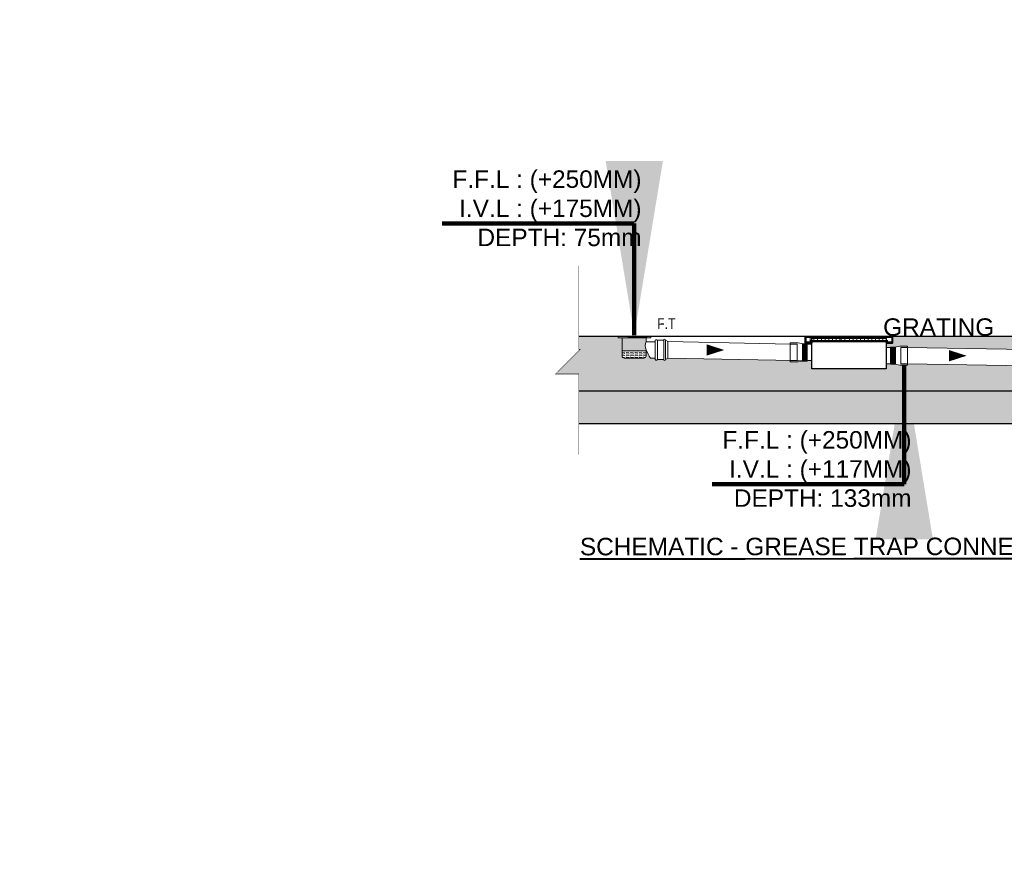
# Model space of a CAD drawing. Header units: inches. Extents: x 704 to 259546, y -107711 to 151004.
# Tile 3 of 208: x 122685 to 123251, y 21099 to 21578. Entities that reach past the tile are written whole.
import ezdxf

# ---------------------------------------------------------------- set-up
doc = ezdxf.new("R2010")
doc.units = ezdxf.units.IN
doc.header["$MEASUREMENT"] = 0
doc.linetypes.add('ACAD_ISO11W100', pattern=[33, 12, -3, 12, -3, 0, -3])
for name, color, linetype in [('00-ABM-GRATING', 160, 'Continuous'), ('PP BALL VALVE', 7, 'Continuous'), ('SYM-GRATING', 8, 'Continuous')]:
    doc.layers.add(name, color=color, linetype=linetype)
for name, color, linetype, lineweight in [('00-ABM-WASTE PIPE', 3, 'Continuous', 0), ('A-TEXTS', 4, 'Continuous', 0), ('BORDER', 7, 'Continuous', 40), ('CKD Dimensions', 3, 'Continuous', 0), ('Flow Direction', 1, 'Continuous', 0), ('JMT SOIL PIPE', 4, 'Continuous', 0), ('JMT-P-WASTE', 3, 'Continuous', 0), ('P-Waste', 4, 'ACAD_ISO11W100', 0), ('P2 WASTE', 3, 'Continuous', 0), ('PP-SECTION LINE', 6, 'Continuous', 25), ('PP-TEXT', 7, 'Continuous', 40), ('WALLS', 8, 'Continuous', 0)]:
    doc.layers.add(name, color=color, linetype=linetype, lineweight=lineweight)
doc.styles.get("Standard").update_dxf_attribs({"font": 'arial.ttf', "height": 6})
doc.styles.add('WMF-Arial1', font='arial.ttf')
doc.dimstyles.new('PP- EX SLOPE', dxfattribs={"dimtxt": 125, "dimasz": 450, "dimexe": 25, "dimexo": 50, "dimgap": 0.09, "dimtad": 0, "dimtih": 1, "dimtoh": 1, "dimdec": 0, "dimzin": 0, "dimdsep": 46, "dimtxsty": 'Standard', "dimblk": 'ARCHTICK', "dimcen": 0.09, "dimclrd": 256, "dimclre": 256, "dimadec": 0, "dimazin": 0, "dimtfac": 1, "dimtdec": 4, "dimtofl": 0, "dimtmove": 1, "dimatfit": 3, "dimfxl": 1, "dimtolj": 1, "dimtzin": 0, "dimlwd": 9, "dimlwe": 9, "dimarcsym": 0})
pattern_1 = [(37.5, (58412.8502, 44746.3696), (-0.040144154, 1.227918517), [0, -0.968659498, 0, -1.083369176, 0, -1.035573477]), (7.5, (58412.8502, 44746.3696), (1.127836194, 1.798485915), [0, -0.522566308, 0, -0.8730681, 0, -0.334569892]), (327.5, (58412.0663, 44746.3696), (1.984568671, 0.00360584), [0, -0.318637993, 0, -1.147096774, 0, -1.497598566]), (317.5, (58412.0663, 44746.3696), (1.915733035, 0.559320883), [0, -0.159318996, 0, -0.751985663, 0, -0.86032258])]

# ---------------------------------------------------------------- blocks, each defined once
blk = doc.blocks.new('12')
at = {"layer": '00-ABM-GRATING', "lineweight": 0}
for p, q in [((-171975.8, 408039.4), (-171975.8, 407922.5)), ((-171896.6, 408034), (-171896.6, 407928.7)), ((-171892.5, 408034), (-171892.5, 407928.7)), ((-171888.4, 408034), (-171888.4, 407928.7)), ((-171884.3, 408034), (-171884.3, 407928.7)), ((-171880.2, 408034), (-171880.2, 407928.7)), ((-171876.2, 408034), (-171876.2, 407928.7)), ((-171872.1, 408034), (-171872.1, 407928.7))]:
    blk.add_line(p, q, dxfattribs=at)
at = {"layer": '00-ABM-GRATING', "lineweight": 0, "flags": 128}
for points in [[(-171872.1, 408034), (-171898.2, 408034), (-171927.9, 408039.4), (-171975.8, 408039.4)], [(-171975.8, 408039.4), (-171975.8, 408030.9), (-171933.9, 408030.9)], [(-171933.9, 408030.9), (-171933.9, 407930.9)], [(-171975.8, 407922.5), (-171975.8, 407930.9), (-171933.9, 407930.9)], [(-171872.1, 407928.7), (-171898.2, 407928.7), (-171927.9, 407922.5), (-171975.8, 407922.5)]]:
    blk.add_lwpolyline(points, dxfattribs=at)
blk.add_lwpolyline([(-171845.3, 408030.9), (-171902, 408030.9), (-171902, 407930.9), (-171845.3, 407930.9)], close=True, dxfattribs=at)
blk = doc.blocks.new('_ArchTick')
at = {"color": 0, "linetype": 'ByBlock', "const_width": 0.15}
blk.add_lwpolyline([(-0.5, -0.5), (0.5, 0.5)], dxfattribs=at)

msp = doc.modelspace()

# ---------------------------------------------------------------- hatches: boundary and pattern name
at = {"layer": 'BORDER'}
h = msp.add_hatch(dxfattribs=at)
h.set_pattern_fill('ANSI31', color=1, scale=0.017347, style=0)
h.set_pattern_definition([(45, (122216.89616, 20610.3717305), (-0.0015332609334, 0.0015332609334), [])])
h.paths.add_polyline_path([(123136.696, 21396.354), (123136.548, 21396.354), (123136.548, 21392.726), (123140.246, 21392.726), (123140.22, 21392.829), (123136.696, 21392.829)])
h = msp.add_hatch(dxfattribs=at)
h.set_pattern_fill('ANSI31', color=1, scale=0.017347, style=0)
h.set_pattern_definition([(45, (122224.4511404, 20610.3717305), (-0.0015332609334, 0.0015332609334), [])])
h.paths.add_polyline_path([(123186.412, 21392.938), (123183.052, 21392.938), (123183.024, 21392.829), (123186.549, 21392.829), (123186.549, 21396.354), (123186.412, 21396.354)])
at = {"layer": 'CKD Dimensions', "ltscale": 0.25}
h = msp.add_hatch(dxfattribs=at)
h.set_pattern_fill('AR-SAND', color=251, scale=0.02509)
h.set_pattern_definition(pattern_1)
h.paths.add_polyline_path([(122992.848, 21374.998), (123007.095, 21389.194), (123006.311, 21389.194), (123006.311, 21396.713), (123028.915, 21396.713), (123028.915, 21395.709), (123031.472, 21395.709, 0.4142018), (123031.221, 21395.458, 1), (123031.723, 21395.458, 0.4142136), (123031.472, 21395.709), (123044.775, 21395.709, 2.4142136), (123045.026, 21395.458), (123045.026, 21393.574, 0.240857), (123045.026, 21388.962), (123045.026, 21388.416), (123031.221, 21388.416), (123031.221, 21385.416, 0.4142136), (123032.476, 21384.161), (123043.771, 21384.161, 0.4142136), (123045.026, 21385.416), (123045.026, 21388.416), (123045.026, 21388.962, 0.0514558), (123047.536, 21384.161), (123050.157, 21384.161), (123050.157, 21383.814, 0.7870993), (123051.573, 21383.301), (123055.12, 21383.301, 1), (123056.147, 21383.301), (123057.516, 21384.204), (123127.859, 21382.757), (123127.859, 21381.962), (123132.368, 21381.962), (123134.801, 21382.404), (123135.163, 21382.47), (123137.616, 21382.47), (123137.616, 21382.557), (123140.164, 21382.504), (123140.164, 21377.896), (123182.93, 21377.896), (123182.93, 21380.879), (123185.441, 21380.879), (123185.441, 21380.588), (123187.744, 21380.588), (123187.894, 21380.588), (123190.689, 21380.08), (123195.198, 21380.08), (123195.198, 21380.879), (123366.805, 21377.69), (123366.805, 21376.892), (123371.314, 21376.892), (123374.109, 21377.4), (123376.562, 21377.4), (123376.562, 21377.69), (123379.082, 21377.69), (123379.082, 21373.129), (123421.848, 21373.129), (123421.848, 21375.809), (123424.339, 21375.809), (123424.339, 21375.518), (123426.792, 21375.518), (123429.587, 21375.01), (123434.096, 21375.01), (123434.096, 21375.809), (123703.042, 21372.421), (123703.042, 21371.623), (123707.551, 21371.623), (123710.346, 21372.131), (123712.799, 21372.131), (123712.799, 21372.421), (123715.319, 21372.421), (123715.319, 21365.351), (123006.311, 21365.351), (123006.311, 21374.998)])
h = msp.add_hatch(dxfattribs=at)
h.set_pattern_fill('AR-SAND', color=251, scale=0.02509)
h.set_pattern_definition(pattern_1)
h.paths.add_polyline_path([(123425.647, 21396.713), (123711.529, 21396.713), (123711.529, 21395.963), (123711.529, 21393.476), (123711.529, 21393.474), (123711.529, 21392.549), (123715.319, 21392.549), (123715.319, 21381.831), (123712.799, 21381.831), (123712.799, 21382.042), (123712.415, 21382.042), (123712.032, 21382.042), (123711.648, 21382.042), (123711.264, 21382.042), (123710.88, 21382.042), (123710.497, 21382.042), (123710.346, 21382.042), (123707.551, 21382.629), (123703.042, 21382.629), (123703.042, 21381.831), (123434.096, 21385.218), (123434.096, 21386.016), (123429.587, 21386.016), (123426.792, 21385.429), (123426.642, 21385.429), (123426.258, 21385.429), (123425.874, 21385.429), (123425.491, 21385.429), (123425.107, 21385.429), (123424.723, 21385.429), (123424.339, 21385.429), (123424.339, 21385.218), (123421.848, 21385.218), (123421.848, 21392.658), (123425.647, 21392.658), (123425.647, 21393.474), (123425.647, 21395.963)])
h.paths.add_polyline_path([(123186.749, 21396.713), (123375.329, 21396.713), (123375.329, 21395.963), (123375.329, 21393.476), (123375.329, 21393.474), (123375.329, 21392.549), (123379.082, 21392.549), (123379.082, 21387.1), (123376.562, 21387.1), (123376.562, 21387.311), (123376.178, 21387.311), (123375.794, 21387.311), (123375.411, 21387.311), (123375.027, 21387.311), (123374.643, 21387.311), (123374.259, 21387.311), (123374.109, 21387.311), (123371.314, 21387.898), (123366.805, 21387.898), (123366.805, 21387.1), (123195.198, 21390.288), (123195.198, 21391.087), (123190.689, 21391.087), (123187.894, 21390.499), (123187.744, 21390.499), (123187.36, 21390.499), (123186.976, 21390.499), (123186.592, 21390.499), (123186.209, 21390.499), (123185.825, 21390.499), (123185.441, 21390.499), (123185.441, 21390.288), (123182.93, 21390.288), (123182.93, 21392.658), (123186.749, 21392.658), (123186.749, 21393.474), (123186.749, 21395.963)])
at = {"layer": 'JMT SOIL PIPE', "linetype": 'Continuous', "ltscale": 2}
h = msp.add_hatch(dxfattribs=at)
h.set_pattern_fill('FLEX', color=4, scale=1.673348, angle=180, style=0)
h.set_pattern_definition([(180, (497028.1993, 107578.7174), (0, 1.2550107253), [1.255010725, -1.255010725]), (135, (497026.9443, 107578.7174), (-7e-17, 1.2550107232), [0.3137526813, -1.147347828, 0.3137526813, -1.7748531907])])
edge = h.paths.add_edge_path()
edge.add_line((123045.026, 21388.416), (123045.026, 21385.416))
edge.add_ellipse((123043.771, 21385.416), major_axis=(-0.887, 0.887), ratio=1, start_angle=135, end_angle=225, ccw=False)
edge.add_line((123043.771, 21384.161), (123032.476, 21384.161))
edge.add_ellipse((123032.476, 21385.416), major_axis=(0.887, 0.887), ratio=1, start_angle=135, end_angle=225, ccw=False)
edge.add_line((123031.221, 21385.416), (123031.221, 21388.416))
edge.add_line((123031.221, 21388.416), (123045.026, 21388.416))
at = {"layer": 'PP-SECTION LINE', "ltscale": 0.25}
h = msp.add_hatch(dxfattribs=at)
h.set_pattern_fill('AR-CONC', color=251, scale=0.125448)
h.set_pattern_definition([(50, (70670.932, 7129.18), (22.8547076, -1.999527), [2.389785, -26.287634]), (355, (70670.932, 7129.18), (-4.421143, 23.967679), [1.911828, -21.030108]), (100.451, (70672.836, 7129.012), (18.433647, 21.968043), [2.031004, -22.341039]), (46.1842, (70670.932, 7135.552), (34.006331, -5.274127), [3.584677, -39.431452]), (96.6356, (70673.765, 7135.112), (29.781893, 31.039048), [3.046505, -33.51156]), (351.184, (70670.93, 7135.552), (29.78194, 31.038993), [2.867742, -31.545161]), (21, (70674.118, 7133.959), (19.019788, -12.829008), [2.389785, -26.287634]), (326, (70674.118, 7133.959), (7.752943, 23.106017), [1.911828, -21.030108]), (71.4514, (70675.703, 7132.89), (26.772678, 10.277061), [2.031004, -22.341039]), (37.5, (70670.9316, 7129.179), (0.3874592, 10.607263), [0, -20.775197, 0, -21.3487455, 0, -21.109767]), (7.5, (70670.932, 7129.179), (8.382395, 12.5674556), [0, -12.1719713, 0, -20.2972401, 0, -8.0456093]), (327.5, (70663.826, 7129.179), (17.0095729, -0.7186596), [0, -7.9659498, 0, -24.8537634, 0, -32.9790323]), (317.5, (70660.64, 7129.179), (18.5825138, 3.189703), [0, -10.3557348, 0, -16.505448, 0, -23.4198925])])
h.paths.add_polyline_path([(123006.311, 21346.534), (123827.086, 21346.534), (123827.086, 21365.351), (123006.311, 21365.351)])

# ---------------------------------------------------------------- linework, layer by layer
at = {"color": 7}
for p, q in [((123006.311, 21396.713), (123827.308, 21396.713)), ((123034.774, 21395.958), (123045.647, 21395.958)), ((123035.401, 21396.713), (123040.837, 21396.713)), ((123006.311, 21365.351), (123827.308, 21365.351)), ((123006.311, 21346.534), (123827.308, 21346.534))]:
    msp.add_line(p, q, dxfattribs=at)
at = {"const_width": 0.251, "flags": 128}
msp.add_lwpolyline([(123006.311, 21328.71), (123006.311, 21374.998), (122992.848, 21374.998), (123007.095, 21389.194), (123006.311, 21389.194), (123006.311, 21437.167)], dxfattribs=at)
at = {"layer": 'BORDER', "color": 4}
msp.add_line((123139.329, 21394.145), (123183.827, 21394.145), dxfattribs=at)
at = {"layer": 'Flow Direction'}
for points in [[(123089.908, 21388.811, 0, 6.423, 0), (123079.87, 21388.811, 6.423, 6.423, 0)], [(123229.134, 21385.505, 0, 6.423, 0), (123219.097, 21385.505, 6.423, 6.423, 0)]]:
    msp.add_lwpolyline(points, format="xyseb", dxfattribs=at)
at = {"layer": 'JMT-P-WASTE'}
for p, q in [((123031.221, 21395.458), (123031.221, 21385.416)), ((123045.026, 21395.458), (123045.026, 21393.574)), ((123045.026, 21393.574), (123050.157, 21393.574)), ((123045.026, 21388.962), (123045.026, 21385.416)), ((123032.476, 21384.161), (123043.771, 21384.161)), ((123047.536, 21384.161), (123050.157, 21384.161))]:
    msp.add_line(p, q, dxfattribs=at)
at = {"layer": 'JMT-P-WASTE', "color": 3}
msp.add_line((123031.472, 21395.709), (123044.775, 21395.709), dxfattribs=at)
at = {"layer": 'JMT-P-WASTE', "color": 8}
msp.add_line((123031.221, 21388.416), (123045.026, 21388.416), dxfattribs=at)
at = {"layer": 'JMT-P-WASTE', "color": 3}
for centre, start, end in [((123031.472, 21395.458), 90, 180), ((123044.775, 21395.458), 0, 90)]:
    msp.add_arc(centre, 0.251, start, end, dxfattribs=at)
at = {"layer": 'JMT-P-WASTE'}
for centre, radius, start, end in [((123049.535, 21391.268), 5.064, 152.9157, 207.0843), ((123069.545, 21398.724), 26.391, 201.71045, 213.49287), ((123032.476, 21385.416), 1.255, 180, 270), ((123043.771, 21385.416), 1.255, 270, 0)]:
    msp.add_arc(centre, radius, start, end, dxfattribs=at)
at = {"layer": 'P-Waste', "color": 3}
for p, q in [((123031.694, 21396.713), (123031.694, 21396.65)), ((123031.694, 21396.65), (123033.299, 21396.65)), ((123044.96, 21396.65), (123043.356, 21396.65)), ((123044.96, 21396.713), (123044.96, 21396.65))]:
    msp.add_line(p, q, dxfattribs=at)
msp.add_lwpolyline([(123033.307, 21396.713), (123028.915, 21396.713), (123028.915, 21395.709), (123047.74, 21395.709), (123047.74, 21396.713), (123043.347, 21396.713)], dxfattribs=at)
msp.add_arc((123038.327, 21413.029), 17.071, 252.89795, 287.10205, dxfattribs=at)
at = {"layer": 'P2 WASTE'}
for p, q in [((123051.573, 21394.424), (123051.573, 21383.301)), ((123051.573, 21394.424), (123055.12, 21394.424)), ((123055.12, 21394.424), (123055.12, 21383.301)), ((123056.147, 21394.424), (123056.147, 21383.301)), ((123056.147, 21394.424), (123057.516, 21393.616)), ((123057.516, 21384.204), (123057.516, 21393.616)), ((123057.516, 21393.616), (123127.944, 21392.168)), ((123195.198, 21390.288), (123366.805, 21387.1)), ((123051.573, 21383.301), (123055.12, 21383.301)), ((123056.147, 21383.301), (123057.516, 21384.204)), ((123057.516, 21384.204), (123140.164, 21382.504)), ((123366.805, 21377.69), (123195.198, 21380.879))]:
    msp.add_line(p, q, dxfattribs=at)
msp.add_lwpolyline([(123050.157, 21393.91), (123050.157, 21388.91), (123050.157, 21383.814)], dxfattribs=at)
for centre, radius, start, end in [((123050.927, 21393.996), 0.775, 33.51516, 186.34019), ((123055.634, 21394.424), 0.513, 0, 180), ((123050.927, 21383.729), 0.775, 173.65981, 326.48484), ((123055.634, 21383.301), 0.513, 180, 0)]:
    msp.add_arc(centre, radius, start, end, dxfattribs=at)
at = {"layer": 'PP BALL VALVE', "lineweight": 53}
msp.add_circle((130061.482, 21646.646), 129357.588, dxfattribs=at)
at = {"layer": 'SYM-GRATING', "color": 4}
for p, q in [((123136.43, 21392.549), (123136.43, 21396.713)), ((123136.43, 21392.549), (123140.22, 21392.549)), ((123186.749, 21392.658), (123183.052, 21392.658)), ((123186.749, 21392.658), (123186.749, 21396.713))]:
    msp.add_line(p, q, dxfattribs=at)
at = {"layer": 'SYM-GRATING', "color": 4, "flags": 128}
msp.add_lwpolyline([(123140.164, 21395.685), (123182.93, 21395.685), (123182.93, 21377.896), (123140.164, 21377.896)], close=True, dxfattribs=at)
at = {"layer": 'WALLS', "color": 1}
for p, q in [((123136.898, 21393.474), (123136.898, 21395.963)), ((123136.898, 21395.963), (123186.244, 21395.963)), ((123186.244, 21393.474), (123136.898, 21393.474)), ((123165.711, 21393.478), (123164.945, 21393.478))]:
    msp.add_line(p, q, dxfattribs=at)
at = {"layer": 'WALLS', "color": 3}
for p, q in [((123165.012, 21393.478), (123165.012, 21394.145)), ((123165.012, 21394.145), (123165.711, 21394.145)), ((123165.711, 21394.145), (123165.711, 21393.478))]:
    msp.add_line(p, q, dxfattribs=at)
at = {"layer": 'WALLS', "color": 1}
for points in [[(123136.898, 21395.963), (123139.314, 21395.963), (123139.314, 21393.476), (123136.898, 21393.476)], [(123141.439, 21395.963), (123143.55, 21395.963), (123143.55, 21394.145), (123141.439, 21394.145)], [(123145.717, 21395.963), (123147.828, 21395.963), (123147.828, 21394.145), (123145.717, 21394.145)], [(123149.996, 21395.963), (123152.106, 21395.963), (123152.106, 21394.145), (123149.996, 21394.145)], [(123154.274, 21395.963), (123156.384, 21395.963), (123156.384, 21394.145), (123154.274, 21394.145)], [(123157.056, 21395.963), (123159.166, 21395.963), (123159.166, 21394.145), (123157.056, 21394.145)], [(123161.886, 21395.963), (123163.997, 21395.963), (123163.997, 21394.145), (123161.886, 21394.145)], [(123166.107, 21395.963), (123168.217, 21395.963), (123168.217, 21394.145), (123166.107, 21394.145)], [(123170.385, 21395.963), (123172.496, 21395.963), (123172.496, 21394.145), (123170.385, 21394.145)], [(123174.663, 21395.963), (123176.774, 21395.963), (123176.774, 21394.145), (123174.663, 21394.145)], [(123178.942, 21395.963), (123181.052, 21395.963), (123181.052, 21394.145), (123178.942, 21394.145)]]:
    msp.add_lwpolyline(points, close=True, dxfattribs=at)

# ---------------------------------------------------------------- block references
at = {"layer": '00-ABM-WASTE PIPE'}
for p, xscale, yscale, zscale, rotation in [((139309.971, 59776.552), -0.09409529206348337, 0.09409529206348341, 0.09409529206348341, 180.0000000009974), ((107013.086, 59774.67), 0.09409529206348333, 0.09409529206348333, 0.09409529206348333, 179.9999999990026)]:
    msp.add_blockref('12', p, dxfattribs=dict(at, xscale=xscale, yscale=yscale, zscale=zscale, rotation=rotation))

# ---------------------------------------------------------------- texts
at = {"layer": 'A-TEXTS', "style": 'WMF-Arial1', "width": 0.8}
msp.add_text('F.T', height=6.2751, rotation=0.00133, dxfattribs=at).set_placement((123051.362, 21400.772, 0))
at = {"layer": 'PP-TEXT', "width": 118.14504, "attachment_point": 3}
for s, insert, char_height in [('F.F.L : (+250MM)\\PI.V.L : (+175MM)\\PDEPTH: 75mm', (123042.377, 21491.957, 0), 10.03584), ('GRATING', (123245.023, 21406.973), 10.0358), ('F.F.L : (+250MM)\\PI.V.L : (+117MM)\\PDEPTH: 133mm', (123197.471, 21342.233, 8.753), 10.03584)]:
    msp.add_mtext(s, dxfattribs=dict(at, insert=insert, char_height=char_height))

# ---------------------------------------------------------------- leaders
at = {"layer": 'PP-TEXT'}
msp.add_leader([(123038.231, 21397.383, -8.753), (123038.231, 21461.474, -8.753), (122927.883, 21461.474, -8.753)], dimstyle='PP- EX SLOPE', override={"dimasz": 100, "dimtad": 4, "dimlwd": 65535}, dxfattribs=at)

# ---------------------------------------------------------------- next in the draw order: texts
at = {"layer": 'PP-TEXT', "insert": (123006.973, 21280.924), "char_height": 10.03584, "width": 373.01164, "attachment_point": 1, "rotation": 0.03369, "bg_fill": 2}
msp.add_mtext('\\LSCHEMATIC - GREASE TRAP CONNECTION DETAILS.', dxfattribs=at)

# ---------------------------------------------------------------- next in the draw order: leaders
at = {"layer": 'PP-TEXT'}
msp.add_leader([(123193.325, 21380.08), (123193.325, 21311.75), (123082.977, 21311.75)], dimstyle='PP- EX SLOPE', override={"dimasz": 100, "dimtad": 4, "dimlwd": 65535}, dxfattribs=at)

doc.saveas('drawing.dxf')
